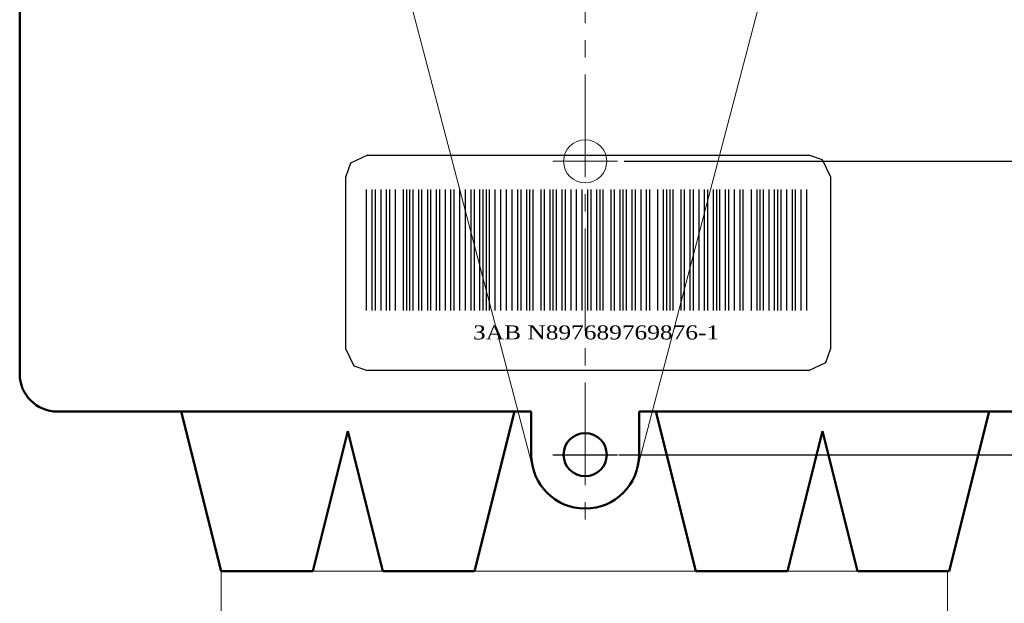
# Model space of a CAD drawing. Header units: millimetres. Extents: x 0 to 420, y 0 to 297.
# Tile 12 of 22: x 282 to 374, y 102 to 156. Entities that reach past the tile are written whole.
import ezdxf
from ezdxf.lldxf.tags import DXFTag

# ---------------------------------------------------------------- set-up
doc = ezdxf.new("R2010")
doc.units = ezdxf.units.MM
doc.linetypes.add('K5LT32768', pattern=[0])
doc.linetypes.add('осевая2', pattern=[28.575, 19.05, -3.175, 3.175, -3.175])
doc.layers.add('axis', color=1, linetype='осевая2')
doc.layers.add('text', color=250, linetype='Continuous')
for name, color, linetype, lineweight in [('help', 4, 'New Line1', 20), ('main', 5, 'Continuous', 50), ('size', 7, 'Continuous', 13)]:
    doc.layers.add(name, color=color, linetype=linetype, lineweight=lineweight)
doc.styles.get("Standard").update_dxf_attribs({"font": 'win_eskd.shx', "width": 0.8, "oblique": 15})
doc.styles.add('style2', font='times.ttf', dxfattribs={"width": 0.8, "oblique": 15, "height": 5})
tags = doc.linetypes.add('New Line1', pattern=[0.8, 0.5, -0.3]).pattern_tags.tags
tags[6:7] = [DXFTag(74, 4), DXFTag(75, 0), DXFTag(340, '0'), DXFTag(46, 1.0), DXFTag(50, 0.0), DXFTag(44, 0.0), DXFTag(45, 0.0)]
tags[4:5] = [DXFTag(74, 4), DXFTag(75, 0), DXFTag(340, '0'), DXFTag(46, 1.0), DXFTag(50, 0.0), DXFTag(44, 0.0), DXFTag(45, 0.0)]
doc.dimstyles.new('ISO-25', dxfattribs={"dimtxt": 3.5, "dimasz": 3.5, "dimexe": 1.25, "dimexo": 0.625, "dimtad": 1, "dimtxsty": 'Standard', "dimcen": 2.5, "dimadec": 0, "dimazin": 0, "dimtfac": 1, "dimtmove": 0, "dimatfit": 1, "dimfxl": 1, "dimarcsym": 0})

# ---------------------------------------------------------------- blocks, each defined once
blk = doc.blocks.new('шшшшшшшшшшшшшшшшшшшшшш')
at = {"layer": 'text', "color": 7, "linetype": 'K5LT32768'}
for p, q in [((222.087, 777.078), (220.528, 776.33)), ((222.087, 777.078), (263.087, 777.078)), ((264.339, 776.637), (263.087, 777.078)), ((220.528, 776.33), (220.087, 775.078)), ((265.087, 775.078), (264.339, 776.637)), ((220.087, 759.078), (220.087, 775.078)), ((265.087, 775.078), (265.087, 759.078)), ((222, 762.654), (222, 773.864)), ((222.527, 762.654), (222.527, 773.864)), ((222.829, 762.654), (222.829, 773.864)), ((223.356, 762.654), (223.356, 773.864)), ((223.872, 762.654), (223.872, 773.864)), ((224.175, 762.654), (224.175, 773.864)), ((224.702, 762.654), (224.702, 773.864)), ((225.442, 762.654), (225.442, 773.864)), ((225.744, 762.654), (225.744, 773.864)), ((226.036, 762.654), (226.036, 773.864)), ((226.339, 762.654), (226.339, 773.864)), ((226.866, 762.654), (226.866, 773.864)), ((227.157, 762.654), (227.157, 773.864)), ((227.684, 762.654), (227.684, 773.864)), ((227.987, 762.654), (227.987, 773.864)), ((228.503, 762.654), (228.503, 773.864)), ((228.806, 762.654), (228.806, 773.864)), ((229.332, 762.654), (229.332, 773.864)), ((229.848, 762.654), (229.848, 773.864)), ((230.151, 762.654), (230.151, 773.864)), ((230.678, 762.654), (230.678, 773.864)), ((231.194, 762.654), (231.194, 773.864)), ((231.721, 762.654), (231.721, 773.864)), ((232.023, 762.654), (232.023, 773.864)), ((232.539, 762.654), (232.539, 773.864)), ((232.842, 762.654), (232.842, 773.864)), ((233.145, 762.654), (233.145, 773.864)), ((233.436, 762.654), (233.436, 773.864)), ((233.963, 762.654), (233.963, 773.864)), ((234.49, 762.654), (234.49, 773.864)), ((235.006, 762.654), (235.006, 773.864)), ((235.533, 762.654), (235.533, 773.864)), ((236.351, 762.654), (236.351, 773.864)), ((236.878, 762.654), (236.878, 773.864)), ((237.181, 762.654), (237.181, 773.864)), ((237.473, 762.654), (237.473, 773.864)), ((238.224, 762.654), (238.224, 773.864)), ((238.527, 762.654), (238.527, 773.864)), ((239.042, 762.654), (239.042, 773.864)), ((239.345, 762.654), (239.345, 773.864)), ((239.648, 762.654), (239.648, 773.864)), ((240.164, 762.654), (240.164, 773.864)), ((240.466, 762.654), (240.466, 773.864)), ((240.993, 762.654), (240.993, 773.864)), ((241.509, 762.654), (241.509, 773.864)), ((242.036, 762.654), (242.036, 773.864)), ((242.563, 762.654), (242.563, 773.864)), ((242.855, 762.654), (242.855, 773.864)), ((243.382, 762.654), (243.382, 773.864)), ((243.684, 762.654), (243.684, 773.864)), ((243.976, 762.654), (243.976, 773.864)), ((244.727, 762.654), (244.727, 773.864)), ((245.03, 762.654), (245.03, 773.864)), ((245.546, 762.654), (245.546, 773.864)), ((245.848, 762.654), (245.848, 773.864)), ((246.151, 762.654), (246.151, 773.864)), ((246.667, 762.654), (246.667, 773.864)), ((246.97, 762.654), (246.97, 773.864)), ((247.497, 762.654), (247.497, 773.864)), ((248.012, 762.654), (248.012, 773.864)), ((248.315, 762.654), (248.315, 773.864)), ((249.066, 762.654), (249.066, 773.864)), ((249.582, 762.654), (249.582, 773.864)), ((249.885, 762.654), (249.885, 773.864)), ((250.188, 762.654), (250.188, 773.864)), ((250.479, 762.654), (250.479, 773.864)), ((251.23, 762.654), (251.23, 773.864)), ((251.533, 762.654), (251.533, 773.864)), ((252.049, 762.654), (252.049, 773.864)), ((252.352, 762.654), (252.352, 773.864)), ((252.879, 762.654), (252.879, 773.864)), ((253.394, 762.654), (253.394, 773.864)), ((253.697, 762.654), (253.697, 773.864)), ((254.224, 762.654), (254.224, 773.864)), ((254.516, 762.654), (254.516, 773.864)), ((254.818, 762.654), (254.818, 773.864)), ((255.345, 762.654), (255.345, 773.864)), ((255.637, 762.654), (255.637, 773.864)), ((256.164, 762.654), (256.164, 773.864)), ((256.691, 762.654), (256.691, 773.864)), ((256.982, 762.654), (256.982, 773.864)), ((257.734, 762.654), (257.734, 773.864)), ((258.261, 762.654), (258.261, 773.864)), ((258.552, 762.654), (258.552, 773.864)), ((258.855, 762.654), (258.855, 773.864)), ((259.382, 762.654), (259.382, 773.864)), ((259.898, 762.654), (259.898, 773.864)), ((260.2, 762.654), (260.2, 773.864)), ((260.503, 762.654), (260.503, 773.864)), ((261.019, 762.654), (261.019, 773.864)), ((261.546, 762.654), (261.546, 773.864)), ((261.849, 762.654), (261.849, 773.864)), ((262.364, 762.654), (262.364, 773.864)), ((262.891, 762.654), (262.891, 773.864)), ((220.087, 759.078), (220.836, 757.518)), ((264.647, 757.826), (265.087, 759.078)), ((220.836, 757.518), (222.087, 757.078)), ((263.087, 757.078), (222.087, 757.078)), ((263.087, 757.078), (264.647, 757.826))]:
    blk.add_line(p, q, dxfattribs=at)
at = {"layer": 'text', "color": 7}
blk.add_line((236.06, 762.654), (236.06, 773.864), dxfattribs=at)
at = {"layer": 'text', "color": 7, "style": 'style2', "width": 1.2}
blk.add_text('ЗАВ N897689769876-1', height=1.3, dxfattribs=at).set_placement((231.899, 759.968))
blk = doc.blocks.new('*D10')
at = {"layer": 'Defpoints', "color": 0, "transparency": 16777216}
for p in [(383.625, 234.95), (404.821, 234.95), (337.125, 115.95)]:
    blk.add_point(p, dxfattribs=at)
at = {"layer": 'size', "color": 0, "lineweight": -2, "transparency": 16777216}
for p, q in [((384.25, 234.95), (406.071, 234.95)), ((404.821, 119.45), (404.821, 231.45)), ((337.75, 115.95), (406.071, 115.95))]:
    blk.add_line(p, q, dxfattribs=at)
at = {"layer": 'size', "color": 0, "transparency": 16777216}
for points in [[(404.238, 231.45), (405.405, 231.45), (404.821, 234.95)], [(404.238, 119.45), (405.405, 119.45), (404.821, 115.95)]]:
    blk.add_solid(points, dxfattribs=at)
at = {"layer": 'size', "color": 0, "transparency": 16777216, "insert": (402.446, 175.45), "char_height": 3.5, "attachment_point": 5, "rotation": 90}
blk.add_mtext('119', dxfattribs=at)
blk = doc.blocks.new('*D12')
at = {"layer": 'Defpoints', "color": 0, "transparency": 16777216}
for p in [(337.625, 143.17), (397.025, 143.17), (340.391, 115.95)]:
    blk.add_point(p, dxfattribs=at)
at = {"layer": 'size', "color": 0, "lineweight": -2, "transparency": 16777216}
for p, q in [((338.25, 143.17), (398.275, 143.17)), ((397.025, 119.45), (397.025, 139.67)), ((341.016, 115.95), (398.275, 115.95))]:
    blk.add_line(p, q, dxfattribs=at)
at = {"layer": 'size', "color": 0, "transparency": 16777216}
for points in [[(396.442, 139.67), (397.608, 139.67), (397.025, 143.17)], [(396.442, 119.45), (397.608, 119.45), (397.025, 115.95)]]:
    blk.add_solid(points, dxfattribs=at)
at = {"layer": 'size', "color": 0, "transparency": 16777216, "insert": (394.65, 129.56), "char_height": 3.5, "attachment_point": 5, "rotation": 90}
blk.add_mtext('27', dxfattribs=at)
blk = doc.blocks.new('*D13')
at = {"layer": 'Defpoints', "color": 0, "transparency": 16777216}
for p in [(354.251, 207.67), (397.125, 207.67), (387.125, 143.17)]:
    blk.add_point(p, dxfattribs=at)
at = {"layer": 'size', "color": 0, "lineweight": -2, "transparency": 16777216}
for p, q in [((354.876, 207.67), (398.375, 207.67)), ((397.125, 146.67), (397.125, 204.17)), ((387.75, 143.17), (398.375, 143.17))]:
    blk.add_line(p, q, dxfattribs=at)
at = {"layer": 'size', "color": 0, "transparency": 16777216}
for points in [[(396.542, 204.17), (397.708, 204.17), (397.125, 207.67)], [(396.542, 146.67), (397.708, 146.67), (397.125, 143.17)]]:
    blk.add_solid(points, dxfattribs=at)
at = {"layer": 'size', "color": 0, "transparency": 16777216, "insert": (394.417, 175.42), "char_height": 3.5, "attachment_point": 5, "rotation": 90}
blk.add_mtext('64,5', dxfattribs=at)

msp = doc.modelspace()

# ---------------------------------------------------------------- linework, layer by layer
at = {"layer": 'axis', "linetype": 'осевая2', "lineweight": 15, "ltscale": 0.5}
for p, q in [((334.625, 236.95), (334.625, 108.95)), ((337.625, 143.17), (331.625, 143.17))]:
    msp.add_line(p, q, dxfattribs=at)
at = {"layer": 'axis', "linetype": 'осевая2', "ltscale": 0.5}
msp.add_line((331.625, 115.95), (337.625, 115.95), dxfattribs=at)
at = {"layer": 'help', "ltscale": 5}
for p, q in [((368.266, 105.134), (300.845, 105.134)), ((300.845, 105.134), (300.845, 90.134)), ((368.266, 105.134), (368.266, 90.134))]:
    msp.add_line(p, q, dxfattribs=at)
at = {"layer": 'main'}
for p, q in [((282.125, 231.45), (282.125, 123.45)), ((285.625, 119.95), (329.625, 119.95)), ((285.625, 119.95), (329.625, 119.95)), ((329.625, 115.95), (329.625, 119.95)), ((339.625, 115.95), (339.625, 119.95)), ((339.625, 119.95), (383.625, 119.95)), ((339.625, 119.95), (383.625, 119.95))]:
    msp.add_line(p, q, dxfattribs=at)
at = {"layer": 'main', "linetype": 'New Line1', "lineweight": 20, "ltscale": 5}
for p, q in [((329.773, 114.744), (301.959, 220.45)), ((339.477, 114.744), (367.291, 220.45))]:
    msp.add_line(p, q, dxfattribs=at)
at = {"layer": 'main', "color": 5, "linetype": 'Continuous'}
for p, q in [((297.103, 119.95), (300.845, 105.134)), ((328.049, 119.95), (324.345, 105.134)), ((341.201, 119.95), (344.905, 105.134)), ((372.147, 119.95), (368.405, 105.134)), ((312.595, 118.134), (309.345, 105.134)), ((315.845, 105.134), (312.595, 118.134)), ((353.405, 105.134), (356.655, 118.134)), ((356.655, 118.134), (359.905, 105.134)), ((300.845, 105.134), (309.345, 105.134)), ((324.345, 105.134), (315.845, 105.134)), ((344.905, 105.134), (353.405, 105.134)), ((368.405, 105.134), (359.905, 105.134))]:
    msp.add_line(p, q, dxfattribs=at)
at = {"layer": 'main', "linetype": 'New Line1', "lineweight": 20, "ltscale": 5}
msp.add_circle((334.625, 143.17), 2, dxfattribs=at)
at = {"layer": 'main'}
msp.add_circle((334.625, 115.95), 2, dxfattribs=at)
for centre, radius, end in [((285.625, 123.45), 3.5, 270), ((334.625, 115.95), 5, 0)]:
    msp.add_arc(centre, radius, 180, end, dxfattribs=at)

# ---------------------------------------------------------------- block references
at = {"layer": 'text', "color": 7}
msp.add_blockref('шшшшшшшшшшшшшшшшшшшшшш', (92.319, -633.325), dxfattribs=at)

# ---------------------------------------------------------------- dimensions: what is measured, and where the dimension line sits
at = {"layer": 'size'}
dim = msp.add_linear_dim(base=(404.821, 234.95), p1=(337.125, 115.95), p2=(383.625, 234.95), angle=90, dimstyle='ISO-25', dxfattribs=at)
dim.commit()
dim.dimension.update_dxf_attribs({"geometry": '*D10', "text_midpoint": (402.446, 175.45)})
for base, p1, p2, text, picture, middle in [((397.125, 207.67), (387.125, 143.17), (354.251, 207.67), '64,5', '*D13', (394.417, 175.42)), ((397.025, 143.17), (340.391, 115.95), (337.625, 143.17), '27', '*D12', (394.65, 129.56))]:
    dim = msp.add_linear_dim(base=base, p1=p1, p2=p2, angle=90, text=text, dimstyle='ISO-25', dxfattribs=at)
    dim.commit()
    dim.dimension.update_dxf_attribs({"geometry": picture, "text_midpoint": middle})

doc.saveas('drawing.dxf')
